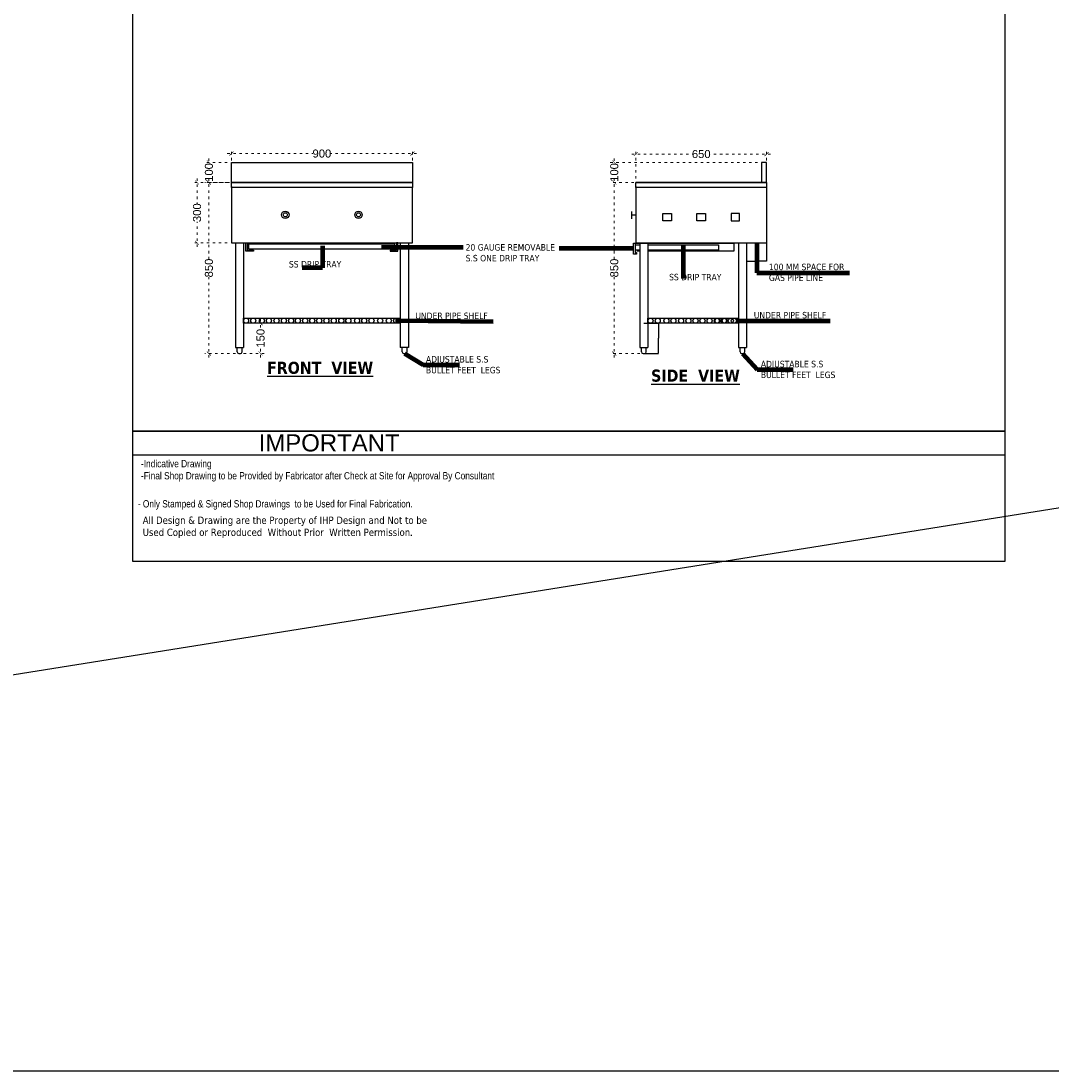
# Model space of a CAD drawing. Header units: millimetres. Extents: x 508219 to 745096, y 311341 to 352167.
# Tile 25 of 45: x 550598 to 555716, y 311341 to 316559. Entities that reach past the tile are written whole.
import ezdxf

# ---------------------------------------------------------------- set-up
doc = ezdxf.new("R2010")
doc.units = ezdxf.units.MM
doc.header["$PDMODE"] = 34
doc.linetypes.add('ACAD_ISO03W100', pattern=[30, 12, -18])
doc.layers.get('0').update_dxf_attribs({"color": 252})
doc.styles.get("Standard").update_dxf_attribs({"font": 'arial.ttf'})
doc.styles.add('style1', font='txt.shx')
doc.dimstyles.new('ISO-25', dxfattribs={"dimtxt": 40, "dimasz": 20, "dimexe": 20, "dimexo": 20, "dimtad": 0, "dimdec": 0, "dimdsep": 46, "dimtxsty": 'Standard', "dimblk": 'ARCHTICK', "dimcen": 2.5, "dimdle": 20, "dimadec": 0, "dimazin": 0, "dimtfac": 1, "dimtdec": 0, "dimtmove": 0, "dimatfit": 3, "dimfxl": 0, "dimlwd": 5, "dimlwe": 5, "dimarcsym": 0})
doc.dimstyles.get("Standard").update_dxf_attribs({"dimtxt": 0.18, "dimasz": 0.18, "dimexe": 0.18, "dimexo": 0.0625, "dimgap": 0.09, "dimtad": 0, "dimtih": 1, "dimtoh": 1, "dimdec": 4, "dimzin": 0, "dimdsep": 46, "dimtxsty": 'Standard', "dimcen": 0.09, "dimadec": 0, "dimazin": 0, "dimtfac": 1, "dimtdec": 4, "dimtofl": 0, "dimtmove": 0, "dimatfit": 3, "dimfxl": 0, "dimtolj": 1, "dimtzin": 0, "dimarcsym": 0})

# ---------------------------------------------------------------- blocks, each defined once
blk = doc.blocks.new('_ArchTick')
at = {"color": 0, "linetype": 'ByBlock', "const_width": 0.15}
blk.add_lwpolyline([(-0.5, -0.5), (0.5, 0.5)], dxfattribs=at)
blk = doc.blocks.new('*D113')
at = {"color": 0, "linetype": 'ACAD_ISO03W100', "lineweight": 5, "transparency": 16777216}
for p, q in [((553633.1234343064, 315897.7788493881), (553933.2513666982, 315897.7788493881)), ((553653.1234343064, 315776.3844158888), (553653.1234343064, 315917.7788493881)), ((554323.0876892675, 315897.7788493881), (554022.9597568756, 315897.7788493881)), ((554303.0876892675, 315776.3844158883), (554303.0876892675, 315917.7788493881))]:
    blk.add_line(p, q, dxfattribs=at)
at = {"layer": 'DEFPOINTS', "color": 0, "transparency": 16777216}
for p in [(554303.0876892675, 315897.7788493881), (553653.1234343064, 315756.3844158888), (554303.0876892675, 315756.3844158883)]:
    blk.add_point(p, dxfattribs=at)
at = {"color": 0, "lineweight": 5, "transparency": 16777216, "xscale": 20, "yscale": 20, "zscale": 20, "rotation": 180}
blk.add_blockref('_ArchTick', (553653.1234343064, 315897.7788493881), dxfattribs=at)
at = {"color": 0, "lineweight": 5, "transparency": 16777216, "xscale": 20, "yscale": 20, "zscale": 20}
blk.add_blockref('_ArchTick', (554303.0876892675, 315897.7788493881), dxfattribs=at)
at = {"color": 0, "transparency": 16777216, "insert": (553978.1055617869, 315897.7788493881), "char_height": 40, "attachment_point": 5}
blk.add_mtext('650', dxfattribs=at)
blk = doc.blocks.new('*D114')
at = {"color": 0, "linetype": 'ACAD_ISO03W100', "lineweight": 5, "transparency": 16777216}
for p, q in [((551664.1654917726, 315756.3844158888), (551511.6683299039, 315756.3844158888)), ((551531.6683299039, 315776.3844158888), (551531.6683299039, 315376.1567555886)), ((551531.6683299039, 314886.3844158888), (551531.6683299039, 315286.6120761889)), ((551664.1654917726, 314906.3844158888), (551511.6683299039, 314906.3844158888))]:
    blk.add_line(p, q, dxfattribs=at)
at = {"layer": 'DEFPOINTS', "color": 0, "transparency": 16777216}
for p in [(551531.6683299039, 315756.3844158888), (551684.1654917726, 315756.3844158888), (551684.1654917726, 314906.3844158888)]:
    blk.add_point(p, dxfattribs=at)
at = {"color": 0, "lineweight": 5, "transparency": 16777216, "xscale": 20, "yscale": 20, "zscale": 20}
for p, rotation in [((551531.6683299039, 315756.3844158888), 90), ((551531.6683299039, 314906.3844158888), 270)]:
    blk.add_blockref('_ArchTick', p, dxfattribs=dict(at, rotation=rotation))
at = {"color": 0, "transparency": 16777216, "insert": (551531.6683299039, 315331.3844158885), "char_height": 40, "attachment_point": 5, "rotation": 90}
blk.add_mtext('850', dxfattribs=at)
blk = doc.blocks.new('*D115')
at = {"color": 0, "linetype": 'ACAD_ISO03W100', "lineweight": 5, "transparency": 16777216}
for p, q in [((553673.0061465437, 315756.3844158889), (553526.21242498, 315756.3844158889)), ((553546.21242498, 315776.3844158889), (553546.21242498, 315376.1567555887)), ((553546.21242498, 314886.3844158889), (553546.21242498, 315286.612076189)), ((553673.0061465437, 314906.3844158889), (553526.21242498, 314906.3844158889))]:
    blk.add_line(p, q, dxfattribs=at)
at = {"layer": 'DEFPOINTS', "color": 0, "transparency": 16777216}
for p in [(553546.21242498, 315756.3844158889), (553693.0061465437, 315756.3844158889), (553693.0061465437, 314906.3844158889)]:
    blk.add_point(p, dxfattribs=at)
at = {"color": 0, "lineweight": 5, "transparency": 16777216, "xscale": 20, "yscale": 20, "zscale": 20}
for p, rotation in [((553546.21242498, 315756.3844158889), 90), ((553546.21242498, 314906.3844158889), 270)]:
    blk.add_blockref('_ArchTick', p, dxfattribs=dict(at, rotation=rotation))
at = {"color": 0, "transparency": 16777216, "insert": (553546.21242498, 315331.3844158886), "char_height": 40, "attachment_point": 5, "rotation": 90}
blk.add_mtext('850', dxfattribs=at)
blk = doc.blocks.new('*D111')
at = {"color": 0, "linetype": 'ACAD_ISO03W100', "lineweight": 5, "transparency": 16777216}
for p, q in [((551788.3066688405, 315077.3844158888), (551788.3066688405, 315025.2467965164)), ((551704.1654917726, 315057.3844158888), (551808.3066688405, 315057.3844158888)), ((551704.1654917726, 314907.3844158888), (551808.3066688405, 314907.3844158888)), ((551788.3066688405, 314887.3844158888), (551788.3066688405, 314939.5220352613))]:
    blk.add_line(p, q, dxfattribs=at)
at = {"layer": 'DEFPOINTS', "color": 0, "transparency": 16777216}
for p in [(551684.1654917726, 315057.3844158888), (551788.3066688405, 315057.3844158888), (551684.1654917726, 314907.3844158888)]:
    blk.add_point(p, dxfattribs=at)
at = {"color": 0, "lineweight": 5, "transparency": 16777216, "xscale": 20, "yscale": 20, "zscale": 20}
for p, rotation in [((551788.3066688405, 315057.3844158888), 90), ((551788.3066688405, 314907.3844158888), 270)]:
    blk.add_blockref('_ArchTick', p, dxfattribs=dict(at, rotation=rotation))
at = {"color": 0, "transparency": 16777216, "insert": (551788.3066688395, 314982.3844158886), "char_height": 40, "attachment_point": 5, "rotation": 90}
blk.add_mtext('150', dxfattribs=at)
blk = doc.blocks.new('*D112')
at = {"color": 0, "lineweight": -2, "transparency": 16777216}
for p, q in [((553693.0686465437, 315057.3844158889), (553766.2015859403, 315057.3844158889)), ((553766.0215859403, 315057.2044158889), (553766.0215859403, 314982.5663190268)), ((553766.0215859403, 314907.5644158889), (553766.0215859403, 314982.2025127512)), ((553693.0686465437, 314907.3844158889), (553766.2015859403, 314907.3844158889))]:
    blk.add_line(p, q, dxfattribs=at)
at = {"color": 0, "transparency": 16777216}
for points in [[(553765.9915859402, 315057.2044158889), (553766.0515859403, 315057.2044158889), (553766.0215859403, 315057.3844158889)], [(553765.9915859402, 314907.5644158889), (553766.0515859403, 314907.5644158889), (553766.0215859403, 314907.3844158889)]]:
    blk.add_solid(points, dxfattribs=at)
at = {"layer": 'DEFPOINTS', "color": 0, "transparency": 16777216}
for p in [(553693.0061465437, 315057.3844158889), (553766.0215859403, 315057.3844158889), (553693.0061465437, 314907.3844158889)]:
    blk.add_point(p, dxfattribs=at)
at = {"color": 0, "transparency": 16777216, "insert": (553766.0215859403, 314982.3844158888), "char_height": 0.18, "attachment_point": 5}
blk.add_mtext('\\A1;150.0000', dxfattribs=at)
blk = doc.blocks.new('*D116')
at = {"color": 0, "lineweight": -2, "transparency": 16777216}
for p, q in [((554203.1234346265, 315455.3219158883), (554203.1234346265, 315365.4578131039)), ((554303.1234346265, 315456.3219158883), (554303.1234346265, 315365.4578131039)), ((554203.3034346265, 315365.6378131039), (554252.5287347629, 315365.6378131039)), ((554302.9434346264, 315365.6378131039), (554253.7181344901, 315365.6378131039))]:
    blk.add_line(p, q, dxfattribs=at)
at = {"color": 0, "transparency": 16777216}
for points in [[(554203.3034346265, 315365.6678131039), (554203.3034346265, 315365.6078131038), (554203.1234346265, 315365.6378131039)], [(554302.9434346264, 315365.6678131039), (554302.9434346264, 315365.6078131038), (554303.1234346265, 315365.6378131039)]]:
    blk.add_solid(points, dxfattribs=at)
at = {"layer": 'DEFPOINTS', "color": 0, "transparency": 16777216}
for p in [(554203.1234346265, 315455.3844158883), (554303.1234346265, 315456.3844158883), (554203.1234346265, 315365.6378131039)]:
    blk.add_point(p, dxfattribs=at)
at = {"color": 0, "transparency": 16777216, "insert": (554253.1234346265, 315365.6378131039), "char_height": 0.18, "attachment_point": 5}
blk.add_mtext('\\A1;100.0000', dxfattribs=at)
blk = doc.blocks.new('*D117')
at = {"color": 0, "linetype": 'ACAD_ISO03W100', "lineweight": 5, "transparency": 16777216}
for p, q in [((551623.023079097, 315756.3844158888), (551452.726851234, 315756.3844158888)), ((551472.726851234, 315776.3844158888), (551472.726851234, 315651.1158278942)), ((551472.726851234, 315436.3844158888), (551472.726851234, 315561.6530038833)), ((551623.023079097, 315456.3844158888), (551452.726851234, 315456.3844158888))]:
    blk.add_line(p, q, dxfattribs=at)
at = {"layer": 'DEFPOINTS', "color": 0, "transparency": 16777216}
for p in [(551472.726851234, 315756.3844158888), (551643.023079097, 315756.3844158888), (551643.023079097, 315456.3844158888)]:
    blk.add_point(p, dxfattribs=at)
at = {"color": 0, "lineweight": 5, "transparency": 16777216, "xscale": 20, "yscale": 20, "zscale": 20}
for p, rotation in [((551472.726851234, 315756.3844158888), 90), ((551472.726851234, 315456.3844158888), 270)]:
    blk.add_blockref('_ArchTick', p, dxfattribs=dict(at, rotation=rotation))
at = {"color": 0, "transparency": 16777216, "insert": (551472.726851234, 315606.3844158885), "char_height": 40, "attachment_point": 5, "rotation": 90}
blk.add_mtext('300', dxfattribs=at)
blk = doc.blocks.new('*D120')
at = {"color": 0, "linetype": 'ACAD_ISO03W100', "lineweight": 5, "transparency": 16777216}
for p, q in [((551623.0230790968, 315900.2338692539), (552048.2780245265, 315900.2338692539)), ((551643.0230790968, 315776.3844158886), (551643.0230790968, 315920.2338692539)), ((552563.0230790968, 315900.2338692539), (552137.7681336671, 315900.2338692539)), ((552543.0230790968, 315776.3844158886), (552543.0230790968, 315920.2338692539))]:
    blk.add_line(p, q, dxfattribs=at)
at = {"layer": 'DEFPOINTS', "color": 0, "transparency": 16777216}
for p in [(551643.0230790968, 315900.2338692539), (551643.0230790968, 315756.3844158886), (552543.0230790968, 315756.3844158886)]:
    blk.add_point(p, dxfattribs=at)
at = {"color": 0, "lineweight": 5, "transparency": 16777216, "xscale": 20, "yscale": 20, "zscale": 20, "rotation": 180}
blk.add_blockref('_ArchTick', (551643.0230790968, 315900.2338692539), dxfattribs=at)
at = {"color": 0, "lineweight": 5, "transparency": 16777216, "xscale": 20, "yscale": 20, "zscale": 20}
blk.add_blockref('_ArchTick', (552543.0230790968, 315900.2338692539), dxfattribs=at)
at = {"color": 0, "transparency": 16777216, "insert": (552093.0230790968, 315900.2338692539), "char_height": 40, "attachment_point": 5}
blk.add_mtext('900', dxfattribs=at)
blk = doc.blocks.new('*D121')
at = {"color": 0, "linetype": 'ACAD_ISO03W100', "lineweight": 5, "transparency": 16777216}
for p, q in [((551623.023079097, 315856.3844158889), (551511.6683299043, 315856.3844158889)), ((551531.6683299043, 315876.3844158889), (551531.6683299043, 315849.2467965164)), ((551664.1654917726, 315756.3844158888), (551511.6683299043, 315756.3844158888)), ((551531.6683299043, 315736.3844158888), (551531.6683299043, 315763.5220352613))]:
    blk.add_line(p, q, dxfattribs=at)
at = {"layer": 'DEFPOINTS', "color": 0, "transparency": 16777216}
for p in [(551531.6683299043, 315856.3844158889), (551643.023079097, 315856.3844158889), (551684.1654917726, 315756.3844158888)]:
    blk.add_point(p, dxfattribs=at)
at = {"color": 0, "lineweight": 5, "transparency": 16777216, "xscale": 20, "yscale": 20, "zscale": 20}
for p, rotation in [((551531.6683299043, 315856.3844158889), 90), ((551531.6683299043, 315756.3844158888), 270)]:
    blk.add_blockref('_ArchTick', p, dxfattribs=dict(at, rotation=rotation))
at = {"color": 0, "transparency": 16777216, "insert": (551531.6683299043, 315806.3844158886), "char_height": 40, "attachment_point": 5, "rotation": 90}
blk.add_mtext('100', dxfattribs=at)
blk = doc.blocks.new('*D122')
at = {"color": 0, "linetype": 'ACAD_ISO03W100', "lineweight": 5, "transparency": 16777216}
for p, q in [((554258.1234346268, 315856.3844158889), (553526.2124249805, 315856.3844158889)), ((553546.2124249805, 315876.3844158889), (553546.2124249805, 315849.2467965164)), ((553673.0061465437, 315756.3844158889), (553526.2124249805, 315756.3844158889)), ((553546.2124249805, 315736.3844158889), (553546.2124249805, 315763.5220352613))]:
    blk.add_line(p, q, dxfattribs=at)
at = {"layer": 'DEFPOINTS', "color": 0, "transparency": 16777216}
for p in [(553546.2124249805, 315856.3844158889), (554278.1234346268, 315856.3844158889), (553693.0061465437, 315756.3844158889)]:
    blk.add_point(p, dxfattribs=at)
at = {"color": 0, "lineweight": 5, "transparency": 16777216, "xscale": 20, "yscale": 20, "zscale": 20}
for p, rotation in [((553546.2124249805, 315856.3844158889), 90), ((553546.2124249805, 315756.3844158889), 270)]:
    blk.add_blockref('_ArchTick', p, dxfattribs=dict(at, rotation=rotation))
at = {"color": 0, "transparency": 16777216, "insert": (553546.2124249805, 315806.3844158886), "char_height": 40, "attachment_point": 5, "rotation": 90}
blk.add_mtext('100', dxfattribs=at)

msp = doc.modelspace()

# ---------------------------------------------------------------- linework, layer by layer
at = {"ltscale": 0.5}
msp.add_line((607474.4999475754, 322381.8203052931), (538207.0119195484, 311341.1046838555), dxfattribs=at)
at = {"color": 6, "linetype": 'ByBlock'}
for p, q in [((552543.0230790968, 315756.3844158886), (551643.0230790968, 315756.3844158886)), ((554303.1234346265, 315756.3844158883), (553653.1234343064, 315756.3844158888)), ((554303.1234346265, 315731.3844158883), (554303.1234346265, 315456.3844158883)), ((553630.939622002, 315612.5709619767), (553630.939622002, 315575.1978698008)), ((553653.1234343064, 315593.8844158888), (553630.939622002, 315593.8844158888)), ((551663.0930810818, 315455.3844158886), (551663.0930810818, 314936.8908189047)), ((551703.2330850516, 315455.3844158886), (551703.2330850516, 314936.8908189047)), ((552482.813073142, 315455.3844158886), (552482.813073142, 314936.8908189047)), ((552522.9530771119, 315455.3844158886), (552522.9530771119, 314936.8908189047)), ((553673.1934362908, 315455.3844158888), (553673.1934362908, 314936.8908189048)), ((553713.3334402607, 315455.3844158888), (553713.3334402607, 314936.8908189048)), ((554162.9834306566, 315455.3844158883), (554162.9834306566, 314936.8908189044)), ((554203.1234346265, 315455.3844158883), (554203.1234346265, 314936.8908189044)), ((551663.0930810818, 314936.8908189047), (551703.2330850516, 314936.8908189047)), ((551672.1234905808, 314914.4124166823), (551672.1234905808, 314936.8908189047)), ((551680.1514913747, 314906.3844158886), (551688.17949217, 314906.3844158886)), ((551696.2074929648, 314914.4124166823), (551696.2074929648, 314936.8908189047)), ((552522.9530771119, 314936.8908189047), (552482.813073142, 314936.8908189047)), ((552492.2645528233, 314914.4124166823), (552492.2645528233, 314936.8908189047)), ((552500.2925536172, 314906.3844158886), (552508.3205544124, 314906.3844158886)), ((552516.3485552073, 314914.4124166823), (552516.3485552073, 314936.8908189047)), ((553673.1934362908, 314936.8908189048), (553713.3334402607, 314936.8908189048)), ((553680.9641453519, 314914.4124166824), (553680.9641453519, 314936.8908189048)), ((553688.9921461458, 314906.3844158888), (553697.0201469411, 314906.3844158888)), ((553705.0481477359, 314914.4124166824), (553705.0481477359, 314936.8908189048)), ((554162.9834306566, 314936.8908189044), (554203.1234346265, 314936.8908189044)), ((554171.4981697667, 314914.412416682), (554171.4981697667, 314936.8908189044)), ((554179.5261255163, 314906.3844158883), (554187.5541263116, 314906.3844158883)), ((554195.5821721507, 314914.412416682), (554195.5821721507, 314936.8908189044))]:
    msp.add_line(p, q, dxfattribs=at)
at = {"color": 5, "linetype": 'ByBlock'}
for p, q in [((555486.667629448, 314520.4695144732), (551153.5890817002, 314520.4695144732)), ((552464.184185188, 314401.1703644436), (551153.5897548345, 314401.1703644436))]:
    msp.add_line(p, q, dxfattribs=at)
at = {"ltscale": 0.5}
msp.add_lwpolyline([(538207.0119195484, 322381.8203052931), (607474.4999475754, 322381.8203052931), (607474.4999475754, 311341.1046838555), (538207.0119195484, 311341.1046838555)], close=True, dxfattribs=at)
at = {"color": 5, "linetype": 'ByBlock'}
for points in [[(551153.588408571, 318955.233730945), (555486.6676294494, 318955.233730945), (555486.6676294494, 313873.4887925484), (551153.588408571, 313873.4887925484)], [(551153.588408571, 318955.233730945), (555486.6676294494, 318955.233730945), (555486.6676294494, 313873.4887925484), (551153.588408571, 313873.4887925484)], [(551153.5884085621, 318955.233730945), (555486.6676294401, 318955.233730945), (555486.6676294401, 313873.4887925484), (551153.5884085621, 313873.4887925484)], [(551153.588408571, 318955.233730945), (555486.6676294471, 318955.233730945), (555486.6676294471, 313873.4887925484), (551153.588408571, 313873.4887925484)], [(551153.5884085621, 318955.233730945), (555486.6676294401, 318955.233730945), (555486.6676294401, 313873.4887925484), (551153.5884085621, 313873.4887925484)], [(551153.5897548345, 314520.4695144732), (555486.667629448, 314520.4695144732), (555486.667629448, 314401.1703644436), (551153.5897548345, 314401.1703644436)]]:
    msp.add_lwpolyline(points, close=True, dxfattribs=at)
at = {"color": 6, "linetype": 'ByBlock'}
for points in [[(551643.0230790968, 315756.3844158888), (551643.0230790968, 315856.3844158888), (552543.0230790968, 315856.3844158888), (552543.0230790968, 315756.3844158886)], [(551643.0230790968, 315736.3144139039), (551643.0230790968, 315456.3844158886), (552543.0230790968, 315456.3844158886), (552543.0230790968, 315731.3844158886), (551643.0230790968, 315731.3844158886)], [(553653.1234343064, 315736.314413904), (553653.1234343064, 315456.3844158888), (554303.1234346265, 315456.3844158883)], [(554303.0876892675, 315731.3844158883), (553653.1234343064, 315731.3844158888)], [(551714.5913493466, 315456.3844158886), (551722.0288887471, 315456.3844158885), (551722.0288887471, 315419.5943215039)], [(551722.0288887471, 315419.5943215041), (551752.8873429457, 315419.5943215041), (551752.8873429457, 315414.5167166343), (551714.5913493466, 315414.5167166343), (551714.5913493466, 315456.3844158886)], [(552463.1327378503, 315419.5943215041), (552432.2742836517, 315419.5943215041), (552432.2742836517, 315414.5167166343), (552470.5702772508, 315414.5167166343), (552470.5702772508, 315456.3844158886)], [(552470.5702772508, 315456.3844158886), (552463.1327378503, 315456.3844158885), (552463.1327378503, 315419.5943215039)], [(553650.5742607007, 315455.6969690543), (553650.5742607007, 315409.3933029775), (553655.9154592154, 315409.3933029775), (553655.9154592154, 315401.0266405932), (553642.2075983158, 315401.0266405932), (553642.2075983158, 315455.6969690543), (554139.5677186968, 315455.6969690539)], [(553650.5742607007, 315447.33030667), (553673.1934362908, 315447.33030667)], [(554139.5677186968, 315455.6969690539), (554139.5677186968, 315414.5167166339), (553713.3334402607, 315414.5167166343)], [(553713.3334402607, 315447.33030667), (554063.4768157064, 315447.3303066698), (554063.4768157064, 315420.0816204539), (553713.3334402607, 315420.0816204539)], [(553673.1934362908, 315420.0816204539), (553650.5742607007, 315420.0816204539)], [(553673.1934362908, 315414.5167166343), (553658.6061107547, 315414.5167166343)]]:
    msp.add_lwpolyline(points, dxfattribs=at)
for points in [[(554303.1234346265, 315756.4201612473), (554303.1234346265, 315856.3844158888), (554278.1234346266, 315856.3844158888), (554278.1234346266, 315756.4201612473)], [(551643.0230790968, 315756.3844158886), (552543.0230790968, 315756.3844158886), (552543.0230790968, 315731.3844158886), (551643.0230790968, 315731.3844158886)], [(553653.1234343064, 315756.3844158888), (554303.0876892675, 315756.3844158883), (554303.0876892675, 315731.3844158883), (553653.1234343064, 315731.3844158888)], [(553787.2802493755, 315602.8148759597), (553829.8464445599, 315602.8148759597), (553829.8464445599, 315566.062256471), (553787.2802493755, 315566.062256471)], [(553956.8224641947, 315602.8148759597), (553999.3886593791, 315602.8148759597), (553999.3886593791, 315566.062256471), (553956.8224641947, 315566.062256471)], [(554168.9308741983, 315602.8148759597), (554126.364679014, 315602.8148759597), (554126.364679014, 315566.062256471), (554168.9308741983, 315566.062256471)], [(551730.7431423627, 315450.9012391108), (552454.4184842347, 315450.9012391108), (552454.4184842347, 315424.8762468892), (551730.7431423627, 315424.8762468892)], [(551703.2330850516, 315082.3844158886), (552482.813073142, 315082.3844158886), (552482.813073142, 315057.3844158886), (551703.2330850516, 315057.3844158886)], [(553713.3334402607, 315082.3844158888), (554162.9834306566, 315082.3844158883), (554162.9834306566, 315057.3844158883), (553713.3334402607, 315057.3844158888)]]:
    msp.add_lwpolyline(points, close=True, dxfattribs=at)
for centre, radius in [((551911.005707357, 315595.9214858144), 18.68654608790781), ((551911.005707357, 315595.9214858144), 10.34975277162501), ((552275.0404508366, 315595.9214858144), 18.68654608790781), ((552275.0404508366, 315595.9214858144), 10.34975277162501)]:
    msp.add_circle(centre, radius, dxfattribs=at)
at = {"color": 6}
for centre in [(551715.9026451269, 315069.8844158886), (551751.7320112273, 315069.8844158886), (551794.9161850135, 315069.8844158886), (551829.7345212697, 315069.8844158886), (551867.6567728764, 315069.8844158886), (551904.1359019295, 315069.8844158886), (551939.7479110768, 315069.8844158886), (551974.145151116, 315069.8844158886), (552009.6970672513, 315069.8844158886), (552045.2489833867, 315069.8844158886), (552079.6462234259, 315069.8844158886), (552115.2582325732, 315069.8844158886), (552151.7373616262, 315069.8844158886), (552189.659613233, 315069.8844158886), (552224.4779494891, 315069.8844158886), (552267.6621232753, 315069.8844158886), (552303.4914893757, 315069.8844158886), (552339.3208554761, 315069.8844158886), (552382.5050292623, 315069.8844158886), (552425.6892030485, 315069.8844158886), (552461.5185691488, 315069.8844158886), (553726.0017827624, 315069.7087720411), (553761.8311488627, 315069.7087720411), (553805.0153226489, 315069.7087720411), (553839.8336589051, 315069.7087720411), (553877.7559105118, 315069.7087720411), (553914.2350395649, 315069.7087720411), (553949.8470487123, 315069.7087720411), (553984.2442887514, 315069.7087720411), (554019.7962048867, 315069.7087720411), (554055.3485661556, 315069.7087720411), (554059.6665354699, 315069.7087720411), (554090.9605753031, 315069.7087720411), (554095.2188967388, 315069.7087720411), (554125.3578153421, 315069.7087720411), (554140.2908835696, 315069.7087720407)]:
    msp.add_circle(centre, 12.66956007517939, dxfattribs=at)
at = {"color": 6, "linetype": 'ByBlock'}
for centre, start, end in [((551680.1514913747, 314914.4124166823), 180, 270), ((551688.17949217, 314914.4124166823), 270, 0), ((552500.2925536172, 314914.4124166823), 180, 270), ((552508.3205544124, 314914.4124166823), 270, 0), ((553688.9921461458, 314914.4124166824), 180, 270), ((553697.0201469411, 314914.4124166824), 270, 0), ((554179.5261705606, 314914.412416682), 180, 270), ((554187.5541713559, 314914.412416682), 270, 0)]:
    msp.add_arc(centre, 8.028000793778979, start, end, dxfattribs=at)

# ---------------------------------------------------------------- texts
at = {"color": 6, "linetype": 'ByBlock', "style": 'style1'}
for s, insert, char_height, width, attachment_point in [('{\\fTahoma|b0|i0|c0|p34;20 GAUGE REMOVABLE \\PS.S ONE DRIP TRAY }', (552807.3616080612, 315450.2325736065), 32.11200317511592, 682.7751138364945, 1), ('{\\fTahoma|b0|i0|c0|p34;SS DRIP TRAY }', (551929.2214938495, 315366.4252330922), 32.11200317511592, 983.647053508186, 1), ('{\\fTahoma|b0|i0|c0|p34;100 MM SPACE FOR GAS PIPE LINE }', (554314.5196268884, 315352.9904115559), 32.11200317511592, 426.8414511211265, 1), ('{\\fTahoma|b0|i0|c0|p34;SS DRIP TRAY }', (553818.4305371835, 315302.5895650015), 32.11200317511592, 834.854504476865, 1), ('{\\fTahoma|b0|i0|c0|p34;UNDER PIPE SHELF}', (552557.5874657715, 315110.0394020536), 32.11200317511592, 682.7751138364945, 1), ('{\\fTahoma|b0|i0|c0|p34;UNDER PIPE SHELF}', (554239.5227375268, 315113.3590398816), 32.11200317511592, 682.7751138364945, 1), ('{\\fTahoma|b1|i0|c0|p34;\\LFRONT  VIEW}', (552347.6980392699, 314865.6665746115), 60, 1038.183639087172, 3), ('{\\fTahoma|b0|i0|c0|p34;ADJUSTABLE S.S \\PBULLET FEET  LEGS}', (552610.1878414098, 314893.987294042), 32.11200317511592, 682.7751138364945, 1), ('{\\fTahoma|b0|i0|c0|p34;ADJUSTABLE S.S \\PBULLET FEET  LEGS}', (554274.4822689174, 314870.3330322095), 32.11200317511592, 682.7751138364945, 1), ('{\\fTahoma|b1|i0|c0|p34;\\LSIDE  VIEW}', (554170.0755462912, 314826.7469328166), 60, 1038.183639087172, 3)]:
    msp.add_mtext(s, dxfattribs=dict(at, insert=insert, char_height=char_height, width=width, attachment_point=attachment_point))
at = {"color": 5, "linetype": 'ByBlock', "attachment_point": 1}
for s, insert, char_height, width in [('IMPORTANT', (551778.7620661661, 314505.1955261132), 85.16603982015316, 1210.304843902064), ('{\\fTechnic|b0|i0|c2|p2;- Only Stamped & Signed Shop Drawings  to be Used for Final Fabrication.}', (551178.2211035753, 314177.7032868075), 36, 1988.238406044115)]:
    msp.add_mtext(s, dxfattribs=dict(at, insert=insert, char_height=char_height, width=width))
at = {"color": 5, "linetype": 'ByBlock', "attachment_point": 1, "style": 'style1'}
for s, insert, char_height, width in [('{\\fTechnic|b0|i0|c2|p2;-Indicative Drawing\\P-Final Shop Drawing to be Provided by Fabricator after Check at Site for Approval By Consultant}', (551194.1589432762, 314377.3549094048), 36, 1767.082790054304), ('{\\fTahoma|b0|i0|c0|p34;\\H1.44x;All Design & Drawing are the Property of IHP Design and Not to be Used Copied or Reproduced  Without Prior  Written Permission\\fTahoma|b1|i0|c0|p34;\\H0.69444x;. }', (551202.5850915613, 314096.1836808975), 25, 1481.326179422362)]:
    msp.add_mtext(s, dxfattribs=dict(at, insert=insert, char_height=char_height, width=width))

# ---------------------------------------------------------------- dimensions: what is measured, and where the dimension line sits
at = {"color": 6}
for base, p1, p2, picture, middle in [((551643.0230790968, 315900.2338692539), (552543.0230790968, 315756.3844158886), (551643.0230790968, 315756.3844158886), '*D120', (552093.0230790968, 315900.2338692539)), ((554303.0876892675, 315897.7788493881), (553653.1234343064, 315756.3844158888), (554303.0876892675, 315756.3844158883), '*D113', (553978.1055617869, 315897.7788493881))]:
    dim = msp.add_linear_dim(base=base, p1=p1, p2=p2, dimstyle='ISO-25', override={"dimtmove": 1}, dxfattribs=at)
    dim.commit()
    dim.dimension.update_dxf_attribs({"geometry": picture, "text_midpoint": middle})
for base, p1, p2, picture, middle in [((551531.6683299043, 315856.3844158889), (551684.1654917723, 315756.3844158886), (551643.0230790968, 315856.3844158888), '*D121', (551531.6683299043, 315806.3844158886)), ((553546.2124249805, 315856.3844158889), (553693.0061465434, 315756.3844158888), (554278.1234346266, 315856.3844158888), '*D122', (553546.2124249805, 315806.3844158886)), ((551472.726851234, 315756.3844158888), (551643.0230790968, 315456.3844158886), (551643.0230790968, 315756.3844158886), '*D117', (551472.726851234, 315606.3844158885)), ((551531.6683299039, 315756.3844158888), (551684.1654917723, 314906.3844158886), (551684.1654917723, 315756.3844158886), '*D114', (551531.6683299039, 315331.3844158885)), ((553546.21242498, 315756.3844158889), (553693.0061465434, 314906.3844158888), (553693.0061465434, 315756.3844158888), '*D115', (553546.21242498, 315331.3844158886))]:
    dim = msp.add_linear_dim(base=base, p1=p1, p2=p2, angle=90, dimstyle='ISO-25', override={"dimtmove": 1}, dxfattribs=at)
    dim.commit()
    dim.dimension.update_dxf_attribs({"geometry": picture, "text_midpoint": middle})
dim = msp.add_linear_dim(base=(554203.1234346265, 315365.6378131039), p1=(554303.1234346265, 315456.3844158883), p2=(554203.1234346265, 315455.3844158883), dimstyle='Standard', dxfattribs=at)
dim.commit()
dim.dimension.update_dxf_attribs({"geometry": '*D116', "text_midpoint": (554253.1234346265, 315365.6378131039), "dimtype": 160})
dim = msp.add_linear_dim(base=(551788.3066688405, 315057.3844158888), p1=(551684.1654917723, 314907.3844158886), p2=(551684.1654917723, 315057.3844158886), angle=90, dimstyle='ISO-25', override={"dimtmove": 1}, dxfattribs=at)
dim.commit()
dim.dimension.update_dxf_attribs({"geometry": '*D111', "text_midpoint": (551788.3066688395, 314982.3844158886), "dimtype": 160})
dim = msp.add_linear_dim(base=(553766.0215859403, 315057.3844158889), p1=(553693.0061465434, 314907.3844158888), p2=(553693.0061465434, 315057.3844158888), angle=90, dimstyle='Standard', dxfattribs=at)
dim.commit()
dim.dimension.update_dxf_attribs({"geometry": '*D112', "text_midpoint": (553766.0215859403, 314982.3844158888), "dimtype": 160})

# ---------------------------------------------------------------- leaders
at = {"color": 6, "linetype": 'ByBlock'}
for points, override in [([(552095.2979084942, 315441.4987001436), (552095.2979084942, 315332.1065924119), (551995.4722622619, 315332.1065924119)], {"dimasz": 25, "dimexe": 0, "dimexo": 0, "dimgap": 25, "dimtad": 0, "dimclrd": 6, "dimclre": 0, "dimfxl": 0, "dimlwd": 65535, "dimarcsym": 1}), ([(553888.4051279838, 315447.3303066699), (553888.4051279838, 315278.7203941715)], {"dimasz": 25, "dimexe": 0, "dimexo": 0, "dimgap": 25, "dimtad": 0, "dimclrd": 6, "dimclre": 0, "dimfxl": 0, "dimlwd": 65535, "dimarcsym": 1}), ([(554253.8776833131, 315456.3844158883), (554253.8776833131, 315307.5546601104), (554715.0043317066, 315307.5546601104)], {"dimasz": 25, "dimexe": 0, "dimexo": 0, "dimgap": 25, "dimtad": 0, "dimclrd": 6, "dimclre": 0, "dimfxl": 0, "dimlwd": 65535, "dimarcsym": 1}), ([(552458.2610951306, 315070.0841378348), (552944.8724476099, 315065.9391675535)], {"dimasz": 25, "dimexe": 0, "dimexo": 0, "dimgap": 25, "dimtad": 0, "dimclrd": 6, "dimclre": 0, "dimfxl": 0, "dimlwd": 65535, "dimarcsym": 1}), ([(554152.0149242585, 315068.3193639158), (554618.8079869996, 315068.3193639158)], {"dimasz": 25, "dimexe": 0, "dimexo": 0, "dimgap": 25, "dimtad": 0, "dimclrd": 6, "dimclre": 0, "dimfxl": 0, "dimlwd": 65535, "dimarcsym": 1}), ([(552504.3065540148, 314907.3844158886), (552596.4067861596, 314850.4921537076), (552776.1052215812, 314850.4921537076)], {"dimasz": 25, "dimclrd": 6, "dimlwd": 65535}), ([(554183.5401259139, 314907.3844158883), (554256.1730182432, 314826.8378918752), (554435.8714536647, 314826.8378918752)], {"dimasz": 25, "dimclrd": 6, "dimlwd": 65535})]:
    msp.add_leader(points, dimstyle='Standard', override=override, dxfattribs=at)
at = {"color": 6}
for points in [[(552388.7506967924, 315435.8507185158), (552795.4032428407, 315435.8507185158)], [(553642.2075983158, 315428.3618048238), (553272.7973360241, 315428.3618048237)]]:
    msp.add_leader(points, dimstyle='Standard', override={"dimasz": 25, "dimgap": 0.09, "dimtad": 0, "dimclrd": 6, "dimlwd": 65535}, dxfattribs=at)

doc.saveas('drawing.dxf')
